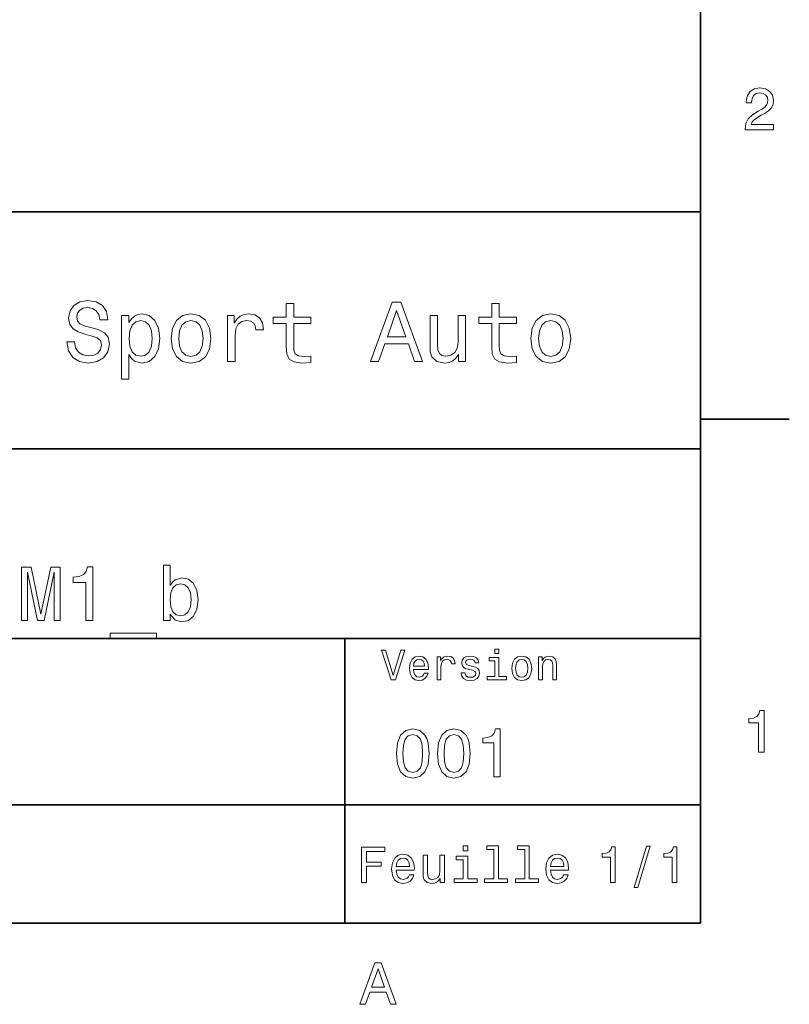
# Model space of a CAD drawing. Extents: x 0 to 296, y 0 to 210.
# Tile 5 of 6: x 230 to 294, y 3 to 86. Entities that reach past the tile are written whole.
import ezdxf

# ---------------------------------------------------------------- set-up
doc = ezdxf.new("R2010")
doc.units = 0

msp = doc.modelspace()

# ---------------------------------------------------------------- linework, layer by layer
at = {"color": 7, "lineweight": 35}
for p, q in [((287, 10), (287, 200)), ((97, 70), (287, 70)), ((287, 70), (287, 10)), ((162, 50), (287, 50)), ((162, 34), (287, 34)), ((257, 10), (257, 34)), ((162, 20), (287, 20)), ((10, 10), (287, 10)), ((97, 10), (287, 10))]:
    msp.add_line(p, q, dxfattribs=at)
at = {"color": 7, "lineweight": 35, "ltscale": 0.1875}
msp.add_line((287, 52.5), (294.5, 52.5), dxfattribs=at)
at = {"color": 7, "lineweight": 13}
for points in [[(290.76947, 76.916786), (293.175079, 76.916786), (293.175079, 77.350502), (291.273773, 77.350502), (291.3797, 77.587532), (291.561249, 77.784218), (292.121033, 78.142288), (292.418579, 78.293587), (292.751434, 78.510445), (292.988464, 78.762604), (293.124634, 79.060158), (293.175079, 79.398056), (293.089355, 79.821686), (292.852325, 80.154541), (292.489197, 80.366356), (292.020172, 80.442001), (291.536041, 80.35627), (291.167877, 80.119232), (290.930847, 79.740997), (290.850159, 79.241714), (290.850159, 79.171112), (291.309082, 79.171112), (291.309082, 79.211456), (291.354462, 79.554398), (291.490631, 79.806557), (291.707489, 79.967941), (291.994965, 80.023415), (292.287476, 79.972984), (292.504333, 79.846901), (292.645538, 79.650215), (292.695984, 79.403099), (292.660675, 79.171112), (292.56485, 78.974426), (292.403473, 78.802956), (292.181549, 78.651657), (291.884003, 78.490273), (291.389771, 78.177589), (291.041779, 77.844742), (290.835022, 77.441284), (290.76947, 76.931915)], [(234.20462, 59.030979), (233.548996, 59.030979), (233.693085, 58.267288), (234.053314, 57.70533), (234.608078, 57.366714), (235.357361, 57.244236), (236.099426, 57.359509), (236.654175, 57.67651), (237.007202, 58.17363), (237.136902, 58.82925), (237.028824, 59.420029), (236.726227, 59.801872), (236.236313, 60.054031), (235.580704, 60.241352), (235.018738, 60.378242), (234.651306, 60.536743), (234.442368, 60.767288), (234.377533, 61.127522), (234.442368, 61.451729), (234.629684, 61.696686), (234.917877, 61.862389), (235.314133, 61.920029), (235.71759, 61.84798), (236.034592, 61.653458), (236.24353, 61.32925), (236.344391, 60.889767), (237, 60.889767), (237, 60.904179), (236.884735, 61.581409), (236.546112, 62.085732), (236.01297, 62.402737), (235.292511, 62.510807), (234.644104, 62.402737), (234.139771, 62.100143), (233.815567, 61.631844), (233.700287, 61.026657), (233.793961, 60.486309), (234.067734, 60.118874), (234.5, 59.873917), (235.09079, 59.6866), (235.674362, 59.520893), (236.113831, 59.362389), (236.380402, 59.131844), (236.47406, 58.757202), (236.387619, 58.375359), (236.164276, 58.087173), (235.825653, 57.907059), (235.386169, 57.849422), (234.896255, 57.928673), (234.521622, 58.159222), (234.283875, 58.533859)], [(259.175781, 57.381123), (259.838623, 57.381123), (260.364563, 58.850864), (262.360229, 58.850864), (262.886169, 57.381123), (263.563416, 57.381123), (261.733429, 62.388329), (260.998566, 62.388329)], [(252.05043, 60.579971), (252.05043, 58.64193), (252.093658, 58.015129), (252.29538, 57.582851), (252.698853, 57.330688), (253.383286, 57.244236), (254.132568, 57.280258), (254.132568, 57.827808), (253.585022, 57.78458), (253.087891, 57.842216), (252.82132, 58.022331), (252.706055, 58.324928), (252.684448, 58.75), (252.684448, 60.579971), (254.132568, 60.579971), (254.132568, 61.120316), (252.684448, 61.120316), (252.684448, 62.251438), (252.05043, 62.251438), (252.05043, 61.120316), (250.955322, 61.120316), (250.955322, 60.579971)], [(260.595093, 59.463257), (261.365997, 61.667866), (262.136902, 59.463257)], [(269.399109, 60.579971), (269.399109, 58.64193), (269.442352, 58.015129), (269.644073, 57.582851), (270.047546, 57.330688), (270.731995, 57.244236), (271.481262, 57.280258), (271.481262, 57.827808), (270.933716, 57.78458), (270.436584, 57.842216), (270.170013, 58.022331), (270.054749, 58.324928), (270.033142, 58.75), (270.033142, 60.579971), (271.481262, 60.579971), (271.481262, 61.120316), (270.033142, 61.120316), (270.033142, 62.251438), (269.399109, 62.251438), (269.399109, 61.120316), (268.304016, 61.120316), (268.304016, 60.579971)], [(238.786743, 60.652016), (238.786743, 61.25), (238.15274, 61.25), (238.15274, 55.882565), (238.786743, 55.882565), (238.786743, 57.971901), (239.010101, 57.633286), (239.262253, 57.409943), (239.896271, 57.244236), (240.50145, 57.381123), (240.976959, 57.791786), (241.286743, 58.440201), (241.402023, 59.319164), (241.286743, 60.190922), (240.976959, 60.839336), (240.50145, 61.242794), (239.896271, 61.386887), (239.550446, 61.343658), (239.255051, 61.206772), (239.002899, 60.976223)], [(239.788193, 57.8134), (239.363129, 57.907059), (239.053314, 58.195244), (238.858795, 58.663544), (238.793945, 59.319164), (238.858795, 59.967579), (239.053314, 60.435879), (239.363129, 60.716858), (239.788193, 60.817722), (240.177246, 60.716858), (240.48703, 60.428673), (240.681564, 59.960373), (240.753601, 59.319164), (240.681564, 58.67075), (240.48703, 58.195244), (240.177246, 57.907059)], [(242.338623, 59.311958), (242.453888, 58.432995), (242.785309, 57.78458), (243.311249, 57.381123), (244.017303, 57.244236), (244.716141, 57.381123), (245.242081, 57.777374), (245.573486, 58.425793), (245.695969, 59.311958), (245.573486, 60.190922), (245.242081, 60.846542), (244.716141, 61.242794), (244.017303, 61.386887), (243.311249, 61.242794), (242.785309, 60.839336), (242.453888, 60.190922)], [(242.98703, 59.319164), (243.05188, 59.967579), (243.253601, 60.435879), (243.57782, 60.72406), (244.017303, 60.824928), (244.449585, 60.72406), (244.773773, 60.443081), (244.97551, 59.967579), (245.047546, 59.319164), (244.97551, 58.663544), (244.773773, 58.188038), (244.449585, 57.899853), (244.017303, 57.806194), (243.57782, 57.899853), (243.253601, 58.188038), (243.05188, 58.663544)], [(247.100861, 57.381123), (247.734863, 57.381123), (247.734863, 59.592937), (247.799713, 60.12608), (247.994232, 60.507923), (248.311249, 60.738472), (248.736313, 60.817722), (249.053314, 60.767288), (249.291077, 60.623199), (249.435165, 60.378242), (249.485596, 60.046829), (250.126801, 60.046829), (250.040344, 60.630402), (249.802597, 61.048271), (249.406342, 61.30043), (248.865997, 61.386887), (248.498566, 61.32925), (248.181549, 61.185158), (247.900574, 60.940201), (247.677246, 60.608788), (247.677246, 61.25), (247.100861, 61.25)], [(267.194519, 61.25), (266.560516, 61.25), (266.560516, 59.016571), (266.488464, 58.497837), (266.279541, 58.123196), (265.955322, 57.892651), (265.530243, 57.820602), (265.19165, 57.878242), (264.975494, 58.051151), (264.853027, 58.346542), (264.824219, 58.764408), (264.824219, 61.25), (264.190186, 61.25), (264.190186, 58.706772), (264.211792, 58.195244), (264.348694, 57.770172), (264.766571, 57.381123), (265.436584, 57.244236), (265.796814, 57.294666), (266.106628, 57.424351), (266.373199, 57.647694), (266.589325, 57.971901), (266.589325, 57.381123), (267.194519, 57.381123)], [(272.698853, 59.311958), (272.814117, 58.432995), (273.145508, 57.78458), (273.671448, 57.381123), (274.377502, 57.244236), (275.076355, 57.381123), (275.602295, 57.777374), (275.933716, 58.425793), (276.056183, 59.311958), (275.933716, 60.190922), (275.602295, 60.846542), (275.076355, 61.242794), (274.377502, 61.386887), (273.671448, 61.242794), (273.145508, 60.839336), (272.814117, 60.190922)], [(273.34726, 59.319164), (273.412109, 59.967579), (273.613831, 60.435879), (273.938019, 60.72406), (274.377502, 60.824928), (274.809784, 60.72406), (275.134003, 60.443081), (275.335724, 59.967579), (275.407776, 59.319164), (275.335724, 58.663544), (275.134003, 58.188038), (274.809784, 57.899853), (274.377502, 57.806194), (273.938019, 57.899853), (273.613831, 58.188038), (273.412109, 58.663544)], [(229.734161, 35.530258), (230.233429, 35.530258), (230.233429, 39.615273), (231.07637, 35.530258), (231.634003, 35.530258), (232.470459, 39.615273), (232.470459, 35.530258), (232.976227, 35.530258), (232.976227, 40.030258), (232.185165, 40.030258), (231.355194, 36.061958), (230.531708, 40.030258), (229.734161, 40.030258)], [(235.141937, 35.530258), (235.731995, 35.530258), (235.731995, 40.062679), (235.291077, 40.062679), (235.174347, 39.667145), (234.940918, 39.401295), (234.58429, 39.245674), (234.091507, 39.193802), (234.091507, 38.733429), (235.141937, 38.733429)], [(242.261536, 36.068443), (242.682999, 35.569164), (243.260086, 35.407059), (243.804749, 35.530258), (244.239197, 35.899857), (244.511536, 36.489914), (244.61528, 37.274494), (244.511536, 38.059078), (244.232712, 38.642651), (243.804749, 39.005764), (243.260086, 39.135445), (242.689484, 38.966858), (242.456055, 38.759365), (242.261536, 38.480545), (242.261536, 40.185879), (241.690918, 40.185879), (241.690918, 35.530258), (242.261536, 35.530258)], [(244.031708, 37.274494), (243.966858, 36.690922), (243.791794, 36.262966), (243.51297, 36.003601), (243.162827, 35.919308), (242.780258, 36.003601), (242.501434, 36.262966), (242.32637, 36.684437), (242.268005, 37.274494), (242.32637, 37.858067), (242.501434, 38.279537), (242.780258, 38.532421), (243.162827, 38.623199), (243.51297, 38.532421), (243.791794, 38.273052), (243.966858, 37.851585)], [(237.210373, 34.453888), (237.210373, 34), (241.113831, 34), (241.113831, 34.453888)], [(261.71109, 33.03458), (261.08429, 30.905619), (260.439484, 33.03458), (260.09726, 33.03458), (260.904175, 30.530979), (261.264404, 30.530979), (262.053314, 33.03458)], [(262.784576, 31.40634), (264.052582, 31.40634), (264.056183, 31.554033), (263.998566, 31.9683), (263.840057, 32.278099), (263.587891, 32.465416), (263.252869, 32.533859), (262.925079, 32.461815), (262.672913, 32.260086), (262.510803, 31.932276), (262.453156, 31.5), (262.507202, 31.056915), (262.669312, 30.732708), (262.917877, 30.530979), (263.242065, 30.462536), (263.523041, 30.509365), (263.753601, 30.631844), (263.922913, 30.826368), (264.020172, 31.085733), (263.706787, 31.085733), (263.641937, 30.941643), (263.548279, 30.833572), (263.281708, 30.747118), (263.076355, 30.786743), (262.921478, 30.912823), (262.820618, 31.118155), (262.784576, 31.395533)], [(264.794678, 30.530979), (265.111664, 30.530979), (265.111664, 31.636887), (265.144104, 31.903458), (265.241364, 32.094379), (265.399841, 32.209652), (265.612396, 32.249279), (265.770905, 32.224064), (265.889771, 32.152016), (265.961823, 32.029537), (265.98703, 31.863832), (266.307648, 31.863832), (266.264404, 32.155621), (266.145538, 32.364552), (265.947418, 32.490635), (265.677246, 32.533859), (265.49353, 32.505043), (265.335022, 32.432995), (265.194519, 32.310516), (265.082855, 32.144814), (265.082855, 32.465416), (264.794678, 32.465416)], [(267.791779, 31.658501), (267.485596, 31.730547), (267.258636, 31.8134), (267.182983, 31.982708), (267.20462, 32.101585), (267.280273, 32.188038), (267.40274, 32.242073), (267.579254, 32.263687), (267.748566, 32.242073), (267.881836, 32.177231), (267.968292, 32.079971), (268.004333, 31.950287), (268.314117, 31.950287), (268.314117, 31.957493), (268.260101, 32.191643), (268.112396, 32.375359), (267.881836, 32.490635), (267.579254, 32.533859), (267.273041, 32.490635), (267.049713, 32.371758), (266.90921, 32.195244), (266.865997, 31.971901), (266.898407, 31.755764), (266.999268, 31.604465), (267.164978, 31.496397), (267.406342, 31.420748), (267.759369, 31.334293), (267.975494, 31.244236), (268.033142, 31.17219), (268.054749, 31.064121), (268.022339, 30.930836), (267.935883, 30.829971), (267.79538, 30.765129), (267.608063, 30.743515), (267.409943, 30.765129), (267.265839, 30.840778), (267.168579, 30.963255), (267.128967, 31.132565), (266.822754, 31.132565), (266.873199, 30.844379), (267.020905, 30.635447), (267.255035, 30.509365), (267.579254, 30.462536), (267.917877, 30.509365), (268.166412, 30.635447), (268.317719, 30.837175), (268.371765, 31.100143), (268.332123, 31.327089), (268.220459, 31.481987), (268.036743, 31.582851)], [(269.981995, 30.79755), (269.981995, 32.400574), (269.167877, 32.400574), (269.167877, 32.130402), (269.664978, 32.130402), (269.664978, 30.79755), (269.016571, 30.79755), (269.016571, 30.530979), (270.637604, 30.530979), (270.637604, 30.79755)], [(269.992798, 33.117435), (269.657776, 33.117435), (269.657776, 32.757202), (269.992798, 32.757202)], [(271.087891, 31.496397), (271.145538, 31.056915), (271.311249, 30.732708), (271.574219, 30.530979), (271.927246, 30.462536), (272.276672, 30.530979), (272.539612, 30.729107), (272.705322, 31.053314), (272.766571, 31.496397), (272.705322, 31.935879), (272.539612, 32.263687), (272.276672, 32.461815), (271.927246, 32.533859), (271.574219, 32.461815), (271.311249, 32.260086), (271.145538, 31.935879)], [(273.350159, 30.530979), (273.667145, 30.530979), (273.667145, 31.647694), (273.699554, 31.903458), (273.804047, 32.090778), (273.966125, 32.206051), (274.182281, 32.249279), (274.355194, 32.213257), (274.463257, 32.115993), (274.517303, 31.95389), (274.535309, 31.737751), (274.535309, 30.530979), (274.852295, 30.530979), (274.852295, 31.802593), (274.837891, 32.058357), (274.773041, 32.270893), (274.560516, 32.465416), (274.229095, 32.533859), (274.04538, 32.508644), (273.890503, 32.440201), (273.757202, 32.324928), (273.65274, 32.170029), (273.65274, 32.465416), (273.350159, 32.465416)], [(262.784576, 31.672911), (262.824219, 31.921469), (262.921478, 32.105186), (263.069153, 32.216858), (263.263702, 32.256485), (263.45462, 32.216858), (263.602295, 32.105186), (263.692352, 31.921469), (263.724792, 31.672911)], [(271.412109, 31.5), (271.444519, 31.824207), (271.54538, 32.058357), (271.707489, 32.20245), (271.927246, 32.25288), (272.143372, 32.20245), (272.305481, 32.061958), (272.406342, 31.824207), (272.442352, 31.5), (272.406342, 31.17219), (272.305481, 30.934437), (272.143372, 30.790344), (271.927246, 30.743515), (271.707489, 30.790344), (271.54538, 30.934437), (271.444519, 31.17219)], [(291.909241, 24.416786), (292.368164, 24.416786), (292.368164, 27.942001), (292.025208, 27.942001), (291.934448, 27.634365), (291.752899, 27.427593), (291.475525, 27.306557), (291.092224, 27.266211), (291.092224, 26.90814), (291.909241, 26.90814)], [(261.345825, 24.314121), (261.432281, 23.409224), (261.703156, 22.763689), (262.135437, 22.371759), (262.734863, 22.244957), (263.328522, 22.371759), (263.760803, 22.763689), (264.02594, 23.409224), (264.118164, 24.314121), (264.02594, 25.213257), (263.916412, 25.570606), (263.760803, 25.864553), (263.328522, 26.256485), (262.734863, 26.38905), (262.135437, 26.256485), (261.703156, 25.858791), (261.432281, 25.213257)], [(261.899139, 24.314121), (261.945251, 25.011528), (262.089325, 25.51297), (262.348694, 25.806917), (262.734863, 25.910664), (263.115265, 25.806917), (263.374634, 25.51297), (263.518738, 25.011528), (263.56485, 24.314121), (263.518738, 23.610952), (263.374634, 23.10951), (263.115265, 22.815563), (262.734863, 22.717581), (262.348694, 22.815563), (262.089325, 23.10951), (261.945251, 23.610952)], [(264.815552, 24.314121), (264.902008, 23.409224), (265.172913, 22.763689), (265.605194, 22.371759), (266.20462, 22.244957), (266.798279, 22.371759), (267.23056, 22.763689), (267.495667, 23.409224), (267.587891, 24.314121), (267.495667, 25.213257), (267.386169, 25.570606), (267.23056, 25.864553), (266.798279, 26.256485), (266.20462, 26.38905), (265.605194, 26.256485), (265.172913, 25.858791), (264.902008, 25.213257)], [(265.368866, 24.314121), (265.414978, 25.011528), (265.559082, 25.51297), (265.818451, 25.806917), (266.20462, 25.910664), (266.585022, 25.806917), (266.844391, 25.51297), (266.988464, 25.011528), (267.034576, 24.314121), (266.988464, 23.610952), (266.844391, 23.10951), (266.585022, 22.815563), (266.20462, 22.717581), (265.818451, 22.815563), (265.559082, 23.10951), (265.414978, 23.610952)], [(269.570618, 22.360231), (270.095093, 22.360231), (270.095093, 26.38905), (269.703156, 26.38905), (269.599426, 26.037464), (269.391937, 25.801153), (269.074921, 25.662825), (268.636902, 25.616714), (268.636902, 25.207493), (269.570618, 25.207493)], [(258.414978, 13.428675), (258.817017, 13.428675), (258.817017, 14.807637), (260.079254, 14.807637), (260.079254, 15.166427), (258.817017, 15.166427), (258.817017, 16.065563), (260.368866, 16.065563), (260.368866, 16.428675), (258.414978, 16.428675)], [(261.341492, 14.479107), (262.863098, 14.479107), (262.867432, 14.656341), (262.798279, 15.153459), (262.608063, 15.525217), (262.305481, 15.75), (261.903473, 15.832133), (261.510101, 15.745678), (261.207489, 15.503603), (261.01297, 15.110231), (260.943817, 14.591499), (261.008636, 14.059798), (261.203156, 13.67075), (261.501434, 13.428675), (261.890503, 13.346542), (262.227661, 13.402739), (262.504333, 13.549712), (262.707489, 13.783141), (262.824219, 14.09438), (262.44812, 14.09438), (262.370331, 13.92147), (262.257935, 13.791787), (261.938049, 13.688041), (261.69165, 13.735591), (261.505768, 13.886888), (261.384735, 14.133286), (261.341492, 14.466139)], [(267.389038, 16.532421), (266.98703, 16.532421), (266.98703, 16.100145), (267.389038, 16.100145)], [(269.572052, 16.212536), (269.572052, 13.748559), (268.789612, 13.748559), (268.789612, 13.428675), (270.73056, 13.428675), (270.73056, 13.748559), (269.952454, 13.748559), (269.952454, 16.532421), (268.975494, 16.532421), (268.975494, 16.212536)], [(272.174347, 16.212536), (272.174347, 13.748559), (271.391937, 13.748559), (271.391937, 13.428675), (273.332855, 13.428675), (273.332855, 13.748559), (272.554749, 13.748559), (272.554749, 16.532421), (271.57782, 16.532421), (271.57782, 16.212536)], [(274.353027, 14.479107), (275.874634, 14.479107), (275.878967, 14.656341), (275.809814, 15.153459), (275.619598, 15.525217), (275.317017, 15.75), (274.914978, 15.832133), (274.521606, 15.745678), (274.219025, 15.503603), (274.024506, 15.110231), (273.955322, 14.591499), (274.020172, 14.059798), (274.214691, 13.67075), (274.51297, 13.428675), (274.902008, 13.346542), (275.239197, 13.402739), (275.515839, 13.549712), (275.719025, 13.783141), (275.835724, 14.09438), (275.459656, 14.09438), (275.381836, 13.92147), (275.26944, 13.791787), (274.949554, 13.688041), (274.703186, 13.735591), (274.517303, 13.886888), (274.39624, 14.133286), (274.353027, 14.466139)], [(279.416443, 13.428675), (279.809814, 13.428675), (279.809814, 16.450289), (279.515839, 16.450289), (279.438049, 16.1866), (279.28241, 16.009367), (279.044678, 15.905621), (278.716125, 15.871038), (278.716125, 15.564121), (279.416443, 15.564121)], [(281.42218, 13.026657), (281.720459, 13.026657), (282.766571, 16.510807), (282.463989, 16.510807)], [(284.621033, 13.428675), (285.014404, 13.428675), (285.014404, 16.450289), (284.720459, 16.450289), (284.642639, 16.1866), (284.48703, 16.009367), (284.249268, 15.905621), (283.920746, 15.871038), (283.920746, 15.564121), (284.621033, 15.564121)], [(261.341492, 14.798992), (261.389038, 15.097262), (261.505768, 15.317724), (261.682983, 15.45173), (261.916412, 15.49928), (262.145538, 15.45173), (262.322754, 15.317724), (262.430847, 15.097262), (262.469727, 14.798992)], [(265.400574, 15.75), (265.020172, 15.75), (265.020172, 14.409943), (264.976959, 14.098703), (264.851593, 13.873919), (264.657074, 13.735591), (264.402008, 13.692364), (264.198853, 13.726946), (264.069153, 13.830692), (263.995667, 14.007925), (263.978394, 14.258646), (263.978394, 15.75), (263.597992, 15.75), (263.597992, 14.224064), (263.610962, 13.917148), (263.693085, 13.662104), (263.943817, 13.428675), (264.345825, 13.346542), (264.561951, 13.376801), (264.747833, 13.454611), (264.907776, 13.588617), (265.037476, 13.783141), (265.037476, 13.428675), (265.400574, 13.428675)], [(267.376068, 13.748559), (267.376068, 15.672191), (266.399139, 15.672191), (266.399139, 15.347983), (266.995667, 15.347983), (266.995667, 13.748559), (266.21759, 13.748559), (266.21759, 13.428675), (268.162811, 13.428675), (268.162811, 13.748559)], [(274.353027, 14.798992), (274.400574, 15.097262), (274.517303, 15.317724), (274.694519, 15.45173), (274.927948, 15.49928), (275.157074, 15.45173), (275.33429, 15.317724), (275.442352, 15.097262), (275.481262, 14.798992)], [(258.266846, 3.166787), (258.730835, 3.166787), (259.098999, 4.195605), (260.495972, 4.195605), (260.864105, 3.166787), (261.338165, 3.166787), (260.05719, 6.67183), (259.542786, 6.67183)], [(259.260376, 4.624279), (259.799988, 6.167507), (260.33963, 4.624279)]]:
    msp.add_lwpolyline(points, close=True, dxfattribs=at)

doc.saveas('drawing.dxf')
